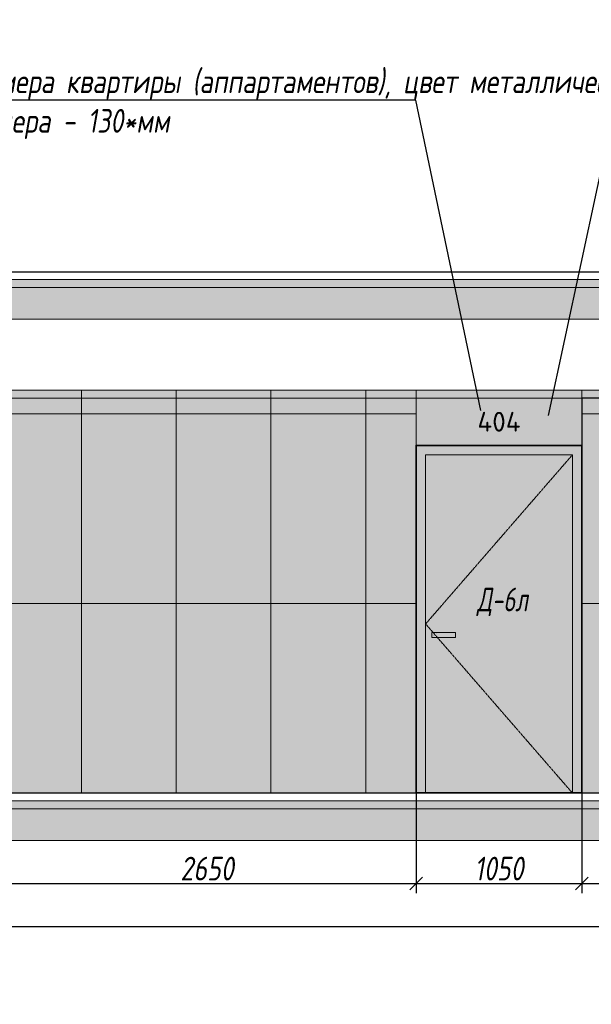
# Model space of a CAD drawing. Header units: millimetres. Extents: x -547442 to 178656, y -69521 to 11064.
# Tile 22 of 256: x -416388 to -412765, y -35597 to -29364. Entities that reach past the tile are written whole.
import ezdxf
from ezdxf import colors
from ezdxf.entities.mleader import LeaderData, LeaderLine
from ezdxf.math import Vec2, Vec3

# ---------------------------------------------------------------- set-up
doc = ezdxf.new("R2010")
doc.units = ezdxf.units.MM
doc.linetypes.add('( Hidden )', pattern=[0.375, 0.25, -0.125])
doc.linetypes.add('DASHDOT', pattern=[25.4, 12.7, -6.35, 0, -6.35])
doc.layers.get('Defpoints').update_dxf_attribs({"color": 31})
for name, color, linetype, lineweight in [('A-DETL-GENF', 7, 'Continuous', 5), ('dim_razv', 93, 'DASHDOT', 9), ('meb', 26, 'Continuous', 15), ('Двери', 7, 'Continuous', 5), ('Отделка стен', 253, 'Continuous', 0)]:
    doc.layers.add(name, color=color, linetype=linetype, lineweight=lineweight)
doc.styles.add('fl_iso paper', font='isocpeur.ttf', dxfattribs={"width": 0.8, "oblique": 10})
doc.styles.add('GODT type AU', font='isocpeur.ttf')
doc.styles.add('In tre', font='isocpeur.ttf', dxfattribs={"width": 0.8, "oblique": 10})
doc.dimstyles.new('In tre 1_50', dxfattribs={"dimtxt": 150, "dimasz": 80, "dimexe": 60, "dimexo": 10, "dimgap": 20, "dimtad": 1, "dimdec": 0, "dimrnd": 5, "dimzin": 0, "dimdsep": 46, "dimtxsty": 'fl_iso paper', "dimblk": 'OBLIQUE', "dimcen": 0, "dimdle": 60, "dimadec": 0, "dimazin": 0, "dimtfac": 1, "dimtdec": 0, "dimtofl": 0, "dimtmove": 1, "dimatfit": 1, "dimfxl": 40, "dimtolj": 1, "dimtzin": 0, "dimarcsym": 1})

# ---------------------------------------------------------------- blocks, each defined once
blk = doc.blocks.new('*U12017')
at = {"layer": 'A-DETL-GENF'}
h = blk.add_hatch(dxfattribs=at)
h.set_pattern_fill('ANSI35', color=256, scale=10, style=0)
h.set_pattern_definition([(45, (64320.45, 6e-10), (-44.90128, 44.90128), []), (45, (64365.35, 6e-10), (-44.90128, 44.90128), [79.375, -15.875, 0, -15.875])])
h.paths.add_polyline_path([(0, -100), (64740.9, -100), (64740.9, -50), (0, -50)])
h = blk.add_hatch(dxfattribs=at)
h.set_pattern_fill('ANSI35', color=256, scale=20, style=0)
h.set_pattern_definition([(45, (64320.45, 6e-10), (-89.80256, 89.80256), []), (45, (64410.25, 6e-10), (-89.80256, 89.80256), [158.75, -31.75, 0, -31.75])])
h.paths.add_polyline_path([(0, -300), (64740.9, -300), (64740.9, -100), (0, -100)])
at = {"lineweight": 13}
blk.add_lwpolyline([(0, -50), (64740.9, -50), (64740.9, 0), (0, 0)], close=True, dxfattribs=at)
at = {"lineweight": 30}
blk.add_lwpolyline([(0, 0), (64740.9, 0)], dxfattribs=at)
at = {"layer": 'A-DETL-GENF'}
for points in [[(0, -100), (64740.9, -100), (64740.9, -50), (0, -50)], [(0, -300), (64740.9, -300), (64740.9, -100), (0, -100)]]:
    blk.add_lwpolyline(points, close=True, dxfattribs=at)
blk = doc.blocks.new('*U12019')
at = {"layer": 'A-DETL-GENF'}
h = blk.add_hatch(dxfattribs=at)
h.set_pattern_fill('ANSI35', color=256, scale=10, style=0)
h.set_pattern_definition([(45, (64320.45, 6e-10), (-44.90128, 44.90128), []), (45, (64365.35, 6e-10), (-44.90128, 44.90128), [79.375, -15.875, 0, -15.875])])
h.paths.add_polyline_path([(0, -100), (64740.9, -100), (64740.9, -50), (0, -50)])
h = blk.add_hatch(dxfattribs=at)
h.set_pattern_fill('ANSI35', color=256, scale=20, style=0)
h.set_pattern_definition([(45, (64320.45, 6e-10), (-89.80256, 89.80256), []), (45, (64410.25, 6e-10), (-89.80256, 89.80256), [158.75, -31.75, 0, -31.75])])
h.paths.add_polyline_path([(0, -300), (64740.9, -300), (64740.9, -100), (0, -100)])
at = {"lineweight": 13}
blk.add_lwpolyline([(0, -50), (64740.9, -50), (64740.9, 0), (0, 0)], close=True, dxfattribs=at)
at = {"lineweight": 30}
blk.add_lwpolyline([(0, 0), (64740.9, 0)], dxfattribs=at)
at = {"layer": 'A-DETL-GENF'}
for points in [[(0, -100), (64740.9, -100), (64740.9, -50), (0, -50)], [(0, -300), (64740.9, -300), (64740.9, -100), (0, -100)]]:
    blk.add_lwpolyline(points, close=True, dxfattribs=at)
blk = doc.blocks.new('*U12022')
at = {"layer": 'dim_razv', "true_color": 0xffffff, "transparency": 33554559}
h = blk.add_hatch(color=7, dxfattribs=at)
h.dxf.hatch_style = 1
h.paths.add_polyline_path([(0, 0), (63900, 0), (63900, 50), (0, 50)])
at = {"lineweight": 20, "transparency": 33554559}
blk.add_lwpolyline([(0, 0), (63900, 0), (63900, 50), (0, 50)], close=True, dxfattribs=at)
blk = doc.blocks.new('_Oblique')
at = {"color": 0, "linetype": 'ByBlock', "lineweight": -2}
blk.add_line((-0.5, -0.5), (0.5, 0.5), dxfattribs=at)
blk = doc.blocks.new('*D12088')
at = {"layer": 'Defpoints', "color": 0, "linetype": 'ByBlock', "transparency": 16777216}
for p in [(-416525.6, -33951.9), (-413875.6, -33951.9), (-413875.6, -34833.2)]:
    blk.add_point(p, dxfattribs=at)
at = {"layer": 'dim_razv', "color": 0, "linetype": 'ByBlock', "lineweight": -2, "transparency": 16777216}
for p, q in [((-416525.6, -33961.9), (-416525.6, -34893.2)), ((-413875.6, -33961.9), (-413875.6, -34893.2)), ((-416585.6, -34833.2), (-413815.6, -34833.2))]:
    blk.add_line(p, q, dxfattribs=at)
at = {"layer": 'dim_razv', "color": 0, "linetype": 'ByBlock', "lineweight": -2, "transparency": 16777216, "xscale": 80, "yscale": 80, "zscale": 80, "rotation": 180}
blk.add_blockref('_Oblique', (-416525.6, -34833.2), dxfattribs=at)
at = {"layer": 'dim_razv', "color": 0, "linetype": 'ByBlock', "lineweight": -2, "transparency": 16777216, "xscale": 80, "yscale": 80, "zscale": 80}
blk.add_blockref('_Oblique', (-413875.6, -34833.2), dxfattribs=at)
at = {"layer": 'dim_razv', "color": 0, "linetype": 'ByBlock', "transparency": 16777216, "insert": (-415200.6, -34738.2), "char_height": 150, "attachment_point": 5, "style": 'fl_iso paper'}
blk.add_mtext('\\A1;2650', dxfattribs=at)
blk = doc.blocks.new('*D12089')
at = {"layer": 'Defpoints', "color": 0, "linetype": 'ByBlock', "transparency": 16777216}
for p in [(-413875.6, -34075.5), (-412825.6, -34075.5), (-412825.6, -34833.2)]:
    blk.add_point(p, dxfattribs=at)
at = {"layer": 'dim_razv', "color": 0, "linetype": 'ByBlock', "lineweight": -2, "transparency": 16777216}
for p, q in [((-413875.6, -34085.5), (-413875.6, -34893.2)), ((-412825.6, -34085.5), (-412825.6, -34893.2)), ((-413935.6, -34833.2), (-412765.6, -34833.2))]:
    blk.add_line(p, q, dxfattribs=at)
at = {"layer": 'dim_razv', "color": 0, "linetype": 'ByBlock', "lineweight": -2, "transparency": 16777216, "xscale": 80, "yscale": 80, "zscale": 80, "rotation": 180}
blk.add_blockref('_Oblique', (-413875.6, -34833.2), dxfattribs=at)
at = {"layer": 'dim_razv', "color": 0, "linetype": 'ByBlock', "lineweight": -2, "transparency": 16777216, "xscale": 80, "yscale": 80, "zscale": 80}
blk.add_blockref('_Oblique', (-412825.6, -34833.2), dxfattribs=at)
at = {"layer": 'dim_razv', "color": 0, "linetype": 'ByBlock', "transparency": 16777216, "insert": (-413350.6, -34738.2), "char_height": 150, "attachment_point": 5, "style": 'fl_iso paper'}
blk.add_mtext('\\A1;1050', dxfattribs=at)
blk = doc.blocks.new('*D12090')
at = {"layer": 'Defpoints', "color": 0, "linetype": 'ByBlock', "transparency": 16777216}
for p in [(-409375.6, -34009.4), (-412825.6, -34075.5), (-409375.6, -34833.2)]:
    blk.add_point(p, dxfattribs=at)
at = {"layer": 'dim_razv', "color": 0, "linetype": 'ByBlock', "lineweight": -2, "transparency": 16777216}
for p, q in [((-409375.6, -34019.4), (-409375.6, -34893.2)), ((-412825.6, -34085.5), (-412825.6, -34893.2)), ((-412885.6, -34833.2), (-409315.6, -34833.2))]:
    blk.add_line(p, q, dxfattribs=at)
at = {"layer": 'dim_razv', "color": 0, "linetype": 'ByBlock', "lineweight": -2, "transparency": 16777216, "xscale": 80, "yscale": 80, "zscale": 80, "rotation": 180}
blk.add_blockref('_Oblique', (-412825.6, -34833.2), dxfattribs=at)
at = {"layer": 'dim_razv', "color": 0, "linetype": 'ByBlock', "lineweight": -2, "transparency": 16777216, "xscale": 80, "yscale": 80, "zscale": 80}
blk.add_blockref('_Oblique', (-409375.6, -34833.2), dxfattribs=at)
at = {"layer": 'dim_razv', "color": 0, "linetype": 'ByBlock', "transparency": 16777216, "insert": (-411100.6, -34738.2), "char_height": 150, "attachment_point": 5, "style": 'fl_iso paper'}
blk.add_mtext('\\A1;3450', dxfattribs=at)
blk = doc.blocks.new('*D12098')
at = {"layer": 'Defpoints', "color": 0, "linetype": 'ByBlock', "transparency": 16777216}
for p in [(-419595.6, -34445.3), (-399205.6, -34445.3), (-399205.6, -35105.6)]:
    blk.add_point(p, dxfattribs=at)
at = {"layer": 'dim_razv', "color": 0, "linetype": 'ByBlock', "lineweight": -2, "transparency": 16777216}
for p, q in [((-419595.6, -34455.3), (-419595.6, -35165.6)), ((-399205.6, -34455.3), (-399205.6, -35165.6)), ((-419655.6, -35105.6), (-399145.6, -35105.6))]:
    blk.add_line(p, q, dxfattribs=at)
at = {"layer": 'dim_razv', "color": 0, "linetype": 'ByBlock', "lineweight": -2, "transparency": 16777216, "xscale": 80, "yscale": 80, "zscale": 80, "rotation": 180}
blk.add_blockref('_Oblique', (-419595.6, -35105.6), dxfattribs=at)
at = {"layer": 'dim_razv', "color": 0, "linetype": 'ByBlock', "lineweight": -2, "transparency": 16777216, "xscale": 80, "yscale": 80, "zscale": 80}
blk.add_blockref('_Oblique', (-399205.6, -35105.6), dxfattribs=at)
at = {"layer": 'dim_razv', "color": 0, "linetype": 'ByBlock', "transparency": 16777216, "insert": (-409400.6, -35010.6), "char_height": 150, "attachment_point": 5, "style": 'fl_iso paper'}
blk.add_mtext('\\A1;20390', dxfattribs=at)

msp = doc.modelspace()

# ---------------------------------------------------------------- hatches: boundary and pattern name
at = {"layer": 'dim_razv', "true_color": 0xeceae4, "transparency": 33554687}
h = msp.add_hatch(dxfattribs=at)
h.set_pattern_fill('AR-SAND', color=254, scale=3, angle=315)
h.set_pattern_definition([(352.5, (120932.77, 10341.21), (100.426047, 107.214405), [0, -115.824, 0, -129.54, 0, -123.825]), (322.5, (120932.77, 10341.21), (247.419855, 56.70328), [0, -62.484, 0, -104.394, 0, -40.005]), (282.5, (120866.5, 10407.49), (168.099694, -167.489948), [0, -38.1, 0, -137.16, 0, -179.07]), (272.5, (120866.5, 10407.49), (209.265234, -114.68433), [0, -19.05, 0, -89.916, 0, -102.87])])
h.paths.add_polyline_path([(-454175.6, -34259.4), (-390275.6, -34259.4), (-390275.6, -31709.4), (-454175.6, -31709.4)])
h.paths.add_polyline_path([(-452245.6, -32059.4), (-450795.6, -32059.4), (-450795.6, -34259.4), (-452245.6, -34259.4)])
h.paths.add_polyline_path([(-448845.6, -32059.4), (-449545.6, -32059.4), (-449545.6, -34109.4), (-448845.6, -34109.4)], flags=16)
h.paths.add_polyline_path([(-448745.6, -32059.4), (-447745.6, -32059.4), (-447745.6, -34109.4), (-448745.6, -34109.4)], flags=16)
h.paths.add_polyline_path([(-447545.6, -32059.4), (-446395.6, -32059.4), (-446395.6, -34109.4), (-447545.6, -34109.4)], flags=16)
h.paths.add_polyline_path([(-445785.7, -31759.4), (-444085.7, -31759.4), (-444085.7, -34259.4), (-445785.7, -34259.4)], flags=16)
h.paths.add_polyline_path([(-443475.6, -34259.4), (-443475.6, -32079.4), (-441515.6, -32079.4), (-441515.6, -34259.4)], flags=17)
h.paths.add_polyline_path([(-440795.6, -32059.4), (-441195.6, -32059.4), (-441195.6, -34109.4), (-440795.6, -34109.4)], flags=16)
h.paths.add_polyline_path([(-440595.6, -32059.4), (-438995.6, -32059.4), (-438995.6, -34109.4), (-440595.6, -34109.4)], flags=16)
h.paths.add_polyline_path([(-438694, -32059.4), (-437244, -32059.4), (-437244, -34259.4), (-438694, -34259.4)])
h.paths.add_polyline_path([(-434995.6, -32059.4), (-432995.6, -32059.4), (-432995.6, -34109.4), (-434995.6, -34109.4)], flags=16)
h.paths.add_polyline_path([(-418020.6, -32855.6), (-417270.6, -32855.6), (-417270.6, -34205.6), (-418020.6, -34205.6)], flags=16)
h.paths.add_polyline_path([(-403250.6, -32855.6), (-402500.6, -32855.6), (-402500.6, -34205.6), (-403250.6, -34205.6)], flags=16)
h.paths.add_polyline_path([(-409425.6, -34009.4), (-409425.6, -33909.4), (-409325.6, -33909.4), (-409325.6, -34009.4)], flags=16)
edge = h.paths.add_edge_path(flags=0)
edge.add_arc((-409375.6, -33959.4), 28.4, 0, 360)
edge = h.paths.add_edge_path(flags=0)
edge.add_arc((-409389.1, -33959.4), 3.95, 0, 360)
edge = h.paths.add_edge_path(flags=0)
edge.add_arc((-409362.1, -33959.4), 3.95, 0, 360)
at = {"layer": 'dim_razv', "true_color": 0xcccccc}
h = msp.add_hatch(dxfattribs=at)
h.set_pattern_fill('AR-SAND', color=254, scale=3, angle=315)
h.set_pattern_definition([(352.5, (-534502.71, -45398.08), (100.42605, 107.2144), [0, -115.824, 0, -129.54, 0, -123.825]), (322.5, (-534502.71, -45398.08), (247.41986, 56.70328), [0, -62.484, 0, -104.394, 0, -40.005]), (282.5, (-534568.99, -45331.81), (168.0997, -167.48995), [0, -38.1, 0, -137.16, 0, -179.07]), (272.5, (-534568.99, -45331.8), (209.26523, -114.68433), [0, -19.05, 0, -89.916, 0, -102.87])])
h.paths.add_polyline_path([(-413625.6, -33244.4), (-413775.6, -33244.4), (-413775.6, -33274.4), (-413625.6, -33274.4)])
at = {"layer": 'meb', "lineweight": 9, "true_color": 0x000000, "transparency": 33554687}
h = msp.add_hatch(dxfattribs=at)
h.set_pattern_fill('WOOD6', color=18, scale=500, angle=70, pattern_type=2)
h.set_pattern_definition([(65.6014, (-567403.754, -29088.706), (171.008879, 469.846507), [32.596, -6486.6055]), (74.3987, (-567366.166, -29102.387), (1582.275289, 5809.165425), [32.596, -6486.6065]), (66.9874, (-567578.03, -29041.238), (171.0084906, 469.846981), [47.5655, -9465.5815]), (73.0127, (-567606.22, -29030.977), (2608.34782, 8628.2388574), [47.5655, -9465.5825]), (65.4262, (-567458.65, -29100.65), (2692.964117, 5936.9969055), [62.6995, -12477.2345]), (74.5739, (-567331.791, -29146.823), (1582.2764426, 5809.1649888), [62.6995, -12477.2365]), (68.1525, (-567546.003, -29084.82), (171.0092826, 469.8465317), [77.5405, -15430.521]), (71.8476, (-567658.761, -29043.777), (4660.4585783, 14266.3986336), [77.5405, -15430.522]), (63.4182, (-567506.49, -29085.899), (2008.926161, 4057.6106541), [65.4315, -13020.817]), (74.5739, (-567280.108, -29165.635), (1582.2764426, 5809.1649888), [62.6995, -12477.2365]), (71.8476, (-567698.698, -29029.24), (4660.4585783, 14266.3986336), [77.5405, -15430.522]), (70, (-567393.4, -29462.3), (-469.8463, 171.01), [70, -430]), (70, (-567445.1, -29443.47), (-469.8463, 171.01), [70, -430]), (70, (-567562.54, -29400.7), (-469.8463, 171.01), [70, -430]), (69.209, (-567636.3095, -29373.8643), (12954.03862925, 34127.60422081), [72.507, -72434.4025]), (69.5225, (-567673.74, -29360.2408), (171.01042241, 469.84603378), [100.0035, -59902.08]), (82.609, (-567714.655, -29345.349), (4409.75308902, 34044.93653618), [48.674, -38890.441]), (61.4686, (-567698.799, -29351.12), (1666.9538994, 3117.900554), [50.5595, -10061.3315]), (70.4775, (-567737.952, -29336.8695), (19880.30710864, 56082.73736222), [100.0035, -59902.08]), (70.7899, (-567775.3836, -29323.2455), (11839.88184324, 34001.03541368), [72.507, -36430.962]), (70.7899, (-567815.3205, -29308.7096), (11839.88184324, 34001.03541368), [72.507, -36430.962]), (76.0724, (-567538.601, -29334.935), (3378.7563056, 13668.722228), [118.163, -23514.439]), (63.9277, (-567421.14, -29377.687), (4188.85944166, 8585.06869065), [118.163, -23514.4345]), (76.0724, (-567610.572, -29306.079), (3378.7563056, 13668.722228), [118.163, -23514.439]), (63.9277, (-567751.526, -29254.786), (4188.85944166, 8585.06869065), [118.163, -23514.4345]), (85.9453, (-567459.35, -29299.93), (43.186263, 1580.547963), [36.4005, -3603.6525]), (80.954, (-567494.389, -29337.724), (385.2068691, 2520.240605), [78.9385, -15708.7115]), (59.0461, (-567456.801, -29351.405), (6795.4575344, 11360.9666392), [78.9385, -15708.706]), (80.954, (-567638.755, -29266.557), (385.2068691, 2520.240605), [78.9385, -15708.7115]), (59.0461, (-567704.533, -29242.615), (6795.4575344, 11360.9666392), [78.9385, -15708.706]), (74.7636, (-567584.308, -29328.94), (1411.268487, 5339.318), [120.416, -5900.381]), (63.9277, (-567369.457, -29396.498), (4188.85944166, 8585.06869065), [118.163, -23514.4345]), (63.9277, (-567791.463, -29240.25), (4188.85944166, 8585.06869065), [118.163, -23514.4345]), (46.8016, (-567687.45, -29254.154), (1794.733447, 2007.214747), [38.079, -3769.802]), (63.9911, (-567708.394, -29297.08), (2179.9383233, 4527.455938), [47.7625, -9504.722]), (73.3664, (-567518.045, -29416.91), (2266.322845, 7688.5481597), [82.6425, -8432.05]), (66.6337, (-567489.578, -29427.27), (171.00869, 469.8466143), [82.6425, -8432.049]), (71.5911, (-567603.263, -29385.892), (5515.5177835, 16615.6266733), [60.023, -17946.92]), (70, (-567510.16, -29220.25), (-469.8463, 171.01), [62.5, -437.5]), (70, (-567369.2, -29271.55), (-469.8463, 171.01), [62.5, -437.5]), (51.5652, (-567426.85, -29181.4), (171.00867, 469.84671), [31.623, -1549.5145]), (63.2903, (-567446.083, -29219.624), (2008.926495, 4057.6104033), [42.793, -8515.826]), (76.3401, (-567456.776, -29263.62), (898.24016, 3929.77849), [45.277, -4482.415]), (80.6196, (-567412.34, -29229.245), (385.2061187, 2520.240567), [40.697, -8098.712]), (92.6198, (-567405.706, -29189.092), (-212.463999, 3801.952825), [32.5, -6467.497]), (70, (-567482, -29259.77), (-469.8463, 171.01), [95, -405]), (70, (-567416.2, -29283.7), (-469.8463, 171.01), [95, -405]), (73.3664, (-567626.343, -29188.6), (2266.322845, 7688.5481597), [85.147, -8429.5455]), (66.6337, (-567663.93, -29174.92), (171.00869, 469.8466143), [85.147, -8429.545]), (70, (-567317.5, -29290.36), (-469.8463, 171.01), [62.5, -437.5]), (51.5652, (-567459.35, -29299.93), (171.00867, 469.84671), [55.34, -1525.7975]), (65.2365, (-567424.95, -29256.58), (171.009178, 469.846743), [30.104, -5990.692]), (77.4314, (-567674.65, -29306.7), (1625.459454, 7389.714305), [57.987, -11539.4265]), (88.4349, (-567662.03, -29250.1), (-127.82536, 1110.70212), [23.717, -1557.4215]), (63.66, (-567488.784, -29161.515), (171.008346, 469.847107), [67.9155, -4459.7755]), (76.3401, (-567347.83, -29212.82), (898.24016, 3929.77849), [67.9155, -4459.7765]), (71.273, (-567582.131, -29191.39), (7054.6075495, 20844.2438088), [112.528, -22393.0265]), (68.7271, (-567699.6, -29148.64), (171.0088508, 469.8466633), [112.528, -22393.0255]), (61.0275, (-567449.486, -29170.497), (3162.809465, 5765.986942), [48.0885, -9569.6]), (70, (-567552.66, -29212.76), (-469.8463, 171.01), [135, -365]), (76.3401, (-567296.147, -29231.63), (898.24016, 3929.77849), [67.9155, -4459.7765]), (68.7271, (-567739.537, -29134.104), (171.0088508, 469.8466633), [112.528, -22393.0255]), (60.5378, (-567426.19, -29128.43), (171.009083, 469.84671), [45.6205, -2995.7595]), (70, (-567601.97, -29107), (-469.8463, 171.01), [70, -430]), (70, (-567630.16, -29096.76), (-469.8463, 171.01), [70, -430]), (79.211, (-567383.708, -29194.439), (556.2152697, 2990.0877084), [93.7085, -18647.955]), (76.4916, (-567657.826, -28895.1247), (14455.54399161, 60185.545455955), [57.862, -83980.958]), (76.4916, (-567617.889, -28909.6605), (14455.54399161, 60185.545455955), [57.862, -83980.958]), (80.0418, (-567580.9912, -28947.044), (8425.60322164, 48013.86418706), [81.2445, -57297.7555]), (62.093, (-567559.434, -28997.457), (6838.6377563, 12941.5171704), [121.152, -18051.623]), (63.5515, (-567491.0727, -28955.8275), (13892.44688303, 27933.073674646), [57.866, -89005.62]), (67.1373, (-567461.18, -28990.651), (171.0122466, 469.845349), [50.0625, -9962.4325]), (71.7899, (-567416.545, -29006.897), (4831.4685046, 14736.2447852), [80.039, -15927.7715]), (70, (-567360.6, -28984.7), (-469.8463, 171.01), [40, -460]), (70, (-567332.4, -28994.96), (-469.8463, 171.01), [40, -460]), (68.2101, (-567303.782, -29047.94), (171.0098556, 469.8463527), [80.039, -15927.7715]), (68.2101, (-567252.099, -29066.751), (171.0098556, 469.8463527), [80.039, -15927.7715]), (66.4238, (-567432.575, -29043.63), (171.009185, 469.8468474), [40.078, -7975.5305]), (73.5763, (-567315.113, -29086.383), (2095.3090965, 7218.702968), [40.078, -7975.5315]), (66.4238, (-567517.147, -29012.848), (171.009185, 469.8468474), [40.078, -7975.5305]), (73.5763, (-567634.608, -28970.1), (2095.3090965, 7218.702968), [40.078, -7975.5315]), (66.4238, (-567390.29, -29059.02), (171.009185, 469.8468474), [40.078, -7975.5305]), (73.5763, (-567357.4, -29070.992), (2095.3090965, 7218.702968), [40.078, -7975.5315]), (66.4238, (-567477.21, -29027.384), (171.009185, 469.8468474), [40.078, -7975.5305]), (73.5763, (-567263.43, -29105.194), (2095.3090965, 7218.702968), [40.078, -7975.5315]), (73.5763, (-567674.545, -28955.563), (2095.3090965, 7218.702968), [40.078, -7975.5315]), (73.5763, (-567592.323, -28985.487), (2095.3090965, 7218.702968), [40.078, -7975.5315]), (63.66, (-567501.12, -28976.116), (171.008346, 469.847107), [22.6385, -4505.0525]), (76.3401, (-567623.28, -28931.653), (898.24016, 3929.77849), [22.6385, -4505.0535]), (76.3401, (-567663.217, -28917.12), (898.24016, 3929.77849), [22.6385, -4505.0535]), (70.2731, (-567374.26, -29022.3), (-469.8466, 171.0099), [40.0005, -460.005]), (70, (-567346.07, -29032.55), (-469.8463, 171.01), [40, -460]), (51.5652, (-567542.53, -28899.85), (171.00867, 469.84671), [23.717, -1557.4205]), (92.6198, (-567542.53, -28899.852), (-212.463999, 3801.952825), [24.375, -6475.622]), (71.5911, (-567441.73, -28944.522), (5515.5177835, 16615.6266733), [30.012, -17976.931])])
h.paths.add_polyline_path([(-413875.6, -32059.4), (-412825.6, -32059.4), (-412825.6, -31709.4), (-413875.6, -31709.4)])
h.paths.add_polyline_path([(-412825.6, -32059.4), (-413875.6, -32059.4), (-413875.6, -34259.4), (-412825.6, -34259.4)])

# ---------------------------------------------------------------- linework, layer by layer
at = {"lineweight": 13}
for points in [[(-413875.6, -32059.4), (-412825.6, -32059.4), (-412825.6, -31709.4), (-413875.6, -31709.4)], [(-412885.6, -32119.4), (-413815.6, -32119.4), (-413815.6, -34259.4), (-412885.6, -34259.4)], [(-413625.6, -33244.4), (-413775.6, -33244.4), (-413775.6, -33274.4), (-413625.6, -33274.4)]]:
    msp.add_lwpolyline(points, close=True, dxfattribs=at)
msp.add_lwpolyline([(-412825.6, -34259.4), (-408125.6, -34259.4), (-408125.6, -31759.4), (-412825.6, -31759.4)], close=True)
at = {"lineweight": 35}
msp.add_lwpolyline([(-412825.6, -32059.4), (-413875.6, -32059.4), (-413875.6, -34259.4), (-412825.6, -34259.4)], close=True, dxfattribs=at)
at = {"linetype": '( Hidden )', "lineweight": 13, "ltscale": 10}
msp.add_lwpolyline([(-412885.6, -32119.4), (-413815.6, -33189.4), (-412885.6, -34259.4)], dxfattribs=at)
at = {"layer": 'Отделка стен', "transparency": 33554687}
for points in [[(-416595.6, -31709.4), (-416595.6, -31859.4), (-415995.6, -31859.4), (-415995.6, -31709.4)], [(-415995.6, -31709.4), (-415995.6, -31859.4), (-415395.6, -31859.4), (-415395.6, -31709.4)], [(-415395.6, -31709.4), (-415395.6, -31859.4), (-414795.6, -31859.4), (-414795.6, -31709.4)], [(-414795.6, -31709.4), (-414795.6, -31859.4), (-414195.6, -31859.4), (-414195.6, -31709.4)], [(-414195.6, -31709.4), (-414195.6, -31859.4), (-413875.6, -31859.4), (-413875.6, -31709.4)], [(-412825.6, -31709.4), (-412825.6, -31859.4), (-412225.6, -31859.4), (-412225.6, -31709.4)], [(-416595.6, -31859.4), (-416595.6, -33059.4), (-415995.6, -33059.4), (-415995.6, -31859.4)], [(-415995.6, -31859.4), (-415995.6, -33059.4), (-415395.6, -33059.4), (-415395.6, -31859.4)], [(-415395.6, -31859.4), (-415395.6, -33059.4), (-414795.6, -33059.4), (-414795.6, -31859.4)], [(-414795.6, -31859.4), (-414795.6, -33059.4), (-414195.6, -33059.4), (-414195.6, -31859.4)], [(-414195.6, -31859.4), (-414195.6, -33059.4), (-413875.6, -33059.4), (-413875.6, -31859.4)], [(-412825.6, -31859.4), (-412825.6, -33059.4), (-412225.6, -33059.4), (-412225.6, -31859.4)], [(-416595.6, -33059.4), (-416595.6, -34259.4), (-415995.6, -34259.4), (-415995.6, -33059.4)], [(-415995.6, -33059.4), (-415995.6, -34259.4), (-415395.6, -34259.4), (-415395.6, -33059.4)], [(-415395.6, -33059.4), (-415395.6, -34259.4), (-414795.6, -34259.4), (-414795.6, -33059.4)], [(-414795.6, -33059.4), (-414795.6, -34259.4), (-414195.6, -34259.4), (-414195.6, -33059.4)], [(-414195.6, -33059.4), (-414195.6, -34259.4), (-413875.6, -34259.4), (-413875.6, -33059.4)], [(-412825.6, -33059.4), (-412825.6, -34259.4), (-412225.6, -34259.4), (-412225.6, -33059.4)]]:
    msp.add_lwpolyline(points, close=True, dxfattribs=at)

# ---------------------------------------------------------------- block references
for name, p in [('*U12019', (-454596.1, -30959.4)), ('*U12022', (-454175.6, -31759.4)), ('*U12017', (-454596.1, -34259.4))]:
    msp.add_blockref(name, p)

# ---------------------------------------------------------------- texts
at = {"layer": 'dim_razv', "color": 254, "true_color": 0xcccccc, "insert": (-413350.6, -31909.4), "char_height": 125, "attachment_point": 5, "style": 'GODT type AU'}
msp.add_mtext_dynamic_manual_height_columns('404', width=166.384, gutter_width=12.5, heights=[0], dxfattribs=at)
at = {"layer": 'Двери', "lineweight": 0, "insert": (-413328.7, -33050.1), "char_height": 150, "attachment_point": 5, "style": 'fl_iso paper'}
msp.add_mtext_dynamic_manual_height_columns('{\\W0.7;Д-6л}', width=190.261, gutter_width=1350, heights=[0], dxfattribs=at)

# ---------------------------------------------------------------- dimensions: what is measured, and where the dimension line sits
at = {"layer": 'dim_razv', "color": 18, "linetype": 'ByBlock', "true_color": 0x000000}
for base, p1, p2, picture, middle in [((-413875.6, -34833.2), (-416525.6, -33951.9), (-413875.6, -33951.9), '*D12088', (-415200.6, -34738.2)), ((-409375.6, -34833.2), (-412825.6, -34075.5), (-409375.6, -34009.4), '*D12090', (-411100.6, -34738.2)), ((-412825.6, -34833.2), (-413875.6, -34075.5), (-412825.6, -34075.5), '*D12089', (-413350.6, -34738.2)), ((-399205.6, -35105.6), (-419595.6, -34445.3), (-399205.6, -34445.3), '*D12098', (-409400.6, -35010.6))]:
    dim = msp.add_linear_dim(base=base, p1=p1, p2=p2, dimstyle='In tre 1_50', dxfattribs=at)
    dim.commit()
    dim.dimension.update_dxf_attribs({"geometry": picture, "text_midpoint": middle})

# ---------------------------------------------------------------- leaders
at = {"layer": 'dim_razv', "color": 0, "linetype": 'ByBlock'}
ml = msp.add_multileader_mtext('Standard', dxfattribs=at)
ml.set_content('Цифры номера квартиры (аппартаментов), цвет металлический светлый, \\Pвысота номера - 130*мм', style='In tre')
ml.set_leader_properties()
ml.build(insert=Vec2(0, 0))
ml.multileader.update_dxf_attribs({"text_left_attachment_type": 6, "text_right_attachment_type": 6, "dogleg_length": 1, "arrow_head_size": 0, "scale": 50})
ctx = ml.context
ctx.base_point, ctx.scale, ctx.char_height, ctx.arrow_head_size, ctx.landing_gap_size, ctx.plane_origin = Vec3(-435125.6, -29578.8), 50, 150, 0, 4.5, Vec3(-425325.6, -31685.8)
ctx.left_attachment, ctx.right_attachment = 6, 6
notes = []
notes.append((ctx, [(0, (1, 1, 0), (-431704.3, -29578.8), (-1, 0), 50, [(1, [(-431408.9, -31854.2)], 0, [])])]))
ctx.mtext.insert, ctx.mtext.width, ctx.mtext.defined_height, ctx.mtext.flow_direction = Vec3(-435121.1, -29383.8), 3469.079, 696.6, 5
ml = msp.add_multileader_mtext('Standard', dxfattribs=at)
ml.set_content('Отделка дверного полотна и стены над дверным проемом в один цвет,\\Pотделка над дверью - дверным добором', style='In tre')
ml.set_leader_properties()
ml.build(insert=Vec2(0, 0))
ml.multileader.update_dxf_attribs({"text_left_attachment_type": 6, "text_right_attachment_type": 6, "dogleg_length": 1, "arrow_head_size": 0, "scale": 50})
ctx = ml.context
ctx.base_point, ctx.scale, ctx.char_height, ctx.arrow_head_size, ctx.landing_gap_size, ctx.plane_origin = Vec3(-430385.2, -29578.8), 50, 150, 0, 4.5, Vec3(-424818.3, -31919.9)
ctx.left_attachment, ctx.right_attachment = 6, 6
notes.append((ctx, [(1, (1, 1, 0), (-430435.2, -29578.8), (1, 0), 50, [(1, [(-430930.7, -31885.7)], 0, [])])]))
ctx.mtext.insert, ctx.mtext.width, ctx.mtext.defined_height, ctx.mtext.flow_direction = Vec3(-430380.7, -29383.8), 3361.191, 696.6, 5
ml = msp.add_multileader_mtext('Standard', dxfattribs=at)
ml.set_content('Отделка дверного полотна и стены над дверным проемом в один цвет,\\Pотделка над дверью - дверным добором', style='In tre')
ml.set_leader_properties()
ml.build(insert=Vec2(0, 0))
ml.multileader.update_dxf_attribs({"text_left_attachment_type": 6, "text_right_attachment_type": 6, "dogleg_length": 1, "arrow_head_size": 0, "scale": 50})
ctx = ml.context
ctx.base_point, ctx.scale, ctx.char_height, ctx.arrow_head_size, ctx.landing_gap_size, ctx.plane_origin = Vec3(-412491.6, -29561.8), 50, 150, 0, 4.5, Vec3(-406924.8, -31903)
ctx.left_attachment, ctx.right_attachment = 6, 6
notes.append((ctx, [(1, (1, 1, 0), (-412541.6, -29561.8), (1, 0), 50, [(1, [(-413037.2, -31868.8)], 0, [])])]))
ctx.mtext.insert, ctx.mtext.width, ctx.mtext.defined_height, ctx.mtext.flow_direction = Vec3(-412487.1, -29366.8), 3092.716, 696.6, 5
ml = msp.add_multileader_mtext('Standard', dxfattribs=at)
ml.set_content('Потолок подвесной, реечный\\Pрейка 50х50 белого цвета, шаг рейки 120-125мм', style='In tre')
ml.set_leader_properties()
ml.build(insert=Vec2(0, 0))
ml.multileader.update_dxf_attribs({"text_left_attachment_type": 6, "text_right_attachment_type": 6, "dogleg_length": 1, "arrow_head_size": 0, "scale": 50})
ctx = ml.context
ctx.base_point, ctx.scale, ctx.char_height, ctx.arrow_head_size, ctx.landing_gap_size, ctx.plane_origin = Vec3(-360207, -29724.6), 50, 150, 0, 4.5, Vec3(-367470.9, -31519.2)
ctx.left_attachment, ctx.right_attachment, ctx.text_align_type = 6, 6, 2
notes.append((ctx, [(0, (1, 1, 0), (-360257, -29724.6), (1, 0), 50, [(0, [(-361528.5, -31959.4), (-360176.5, -31709.4)], 0, [])])]))
ctx.mtext.insert, ctx.mtext.width, ctx.mtext.defined_height, ctx.mtext.alignment, ctx.mtext.flow_direction = Vec3(-358009.6, -29529.6), 2509.515, 696.6, 3, 5
ml = msp.add_multileader_mtext('Standard', dxfattribs=at)
ml.set_content('Цифры номера квартиры (аппартаментов), цвет металлический светлый, \\Pвысота номера - 130*мм', style='In tre')
ml.set_leader_properties()
ml.build(insert=Vec2(0, 0))
ml.multileader.update_dxf_attribs({"text_left_attachment_type": 6, "text_right_attachment_type": 6, "dogleg_length": 1, "arrow_head_size": 0, "scale": 50})
ctx = ml.context
ctx.base_point, ctx.scale, ctx.char_height, ctx.arrow_head_size, ctx.landing_gap_size, ctx.plane_origin = Vec3(-417299.2, -29874.3), 50, 150, 0, 4.5, Vec3(-407382, -31668.9)
ctx.left_attachment, ctx.right_attachment = 6, 6
notes.append((ctx, [(0, (1, 1, 0), (-413877.8, -29874.3), (-1, 0), 50, [(1, [(-413465.4, -31837.3)], 0, [])])]))
ctx.mtext.insert, ctx.mtext.width, ctx.mtext.defined_height, ctx.mtext.flow_direction = Vec3(-417294.7, -29679.3), 3469.079, 696.6, 5
ml = msp.add_multileader_mtext('Standard', dxfattribs=at)
ml.set_content('Окраска запотолочного пространства в белый цвет RAL9016', style='In tre')
ml.set_leader_properties()
ml.build(insert=Vec2(0, 0))
ml.multileader.update_dxf_attribs({"text_left_attachment_type": 6, "text_right_attachment_type": 6, "dogleg_length": 1, "arrow_head_size": 0, "scale": 50})
ctx = ml.context
ctx.base_point, ctx.scale, ctx.char_height, ctx.arrow_head_size, ctx.landing_gap_size, ctx.plane_origin = Vec3(-367167.1, -29883.1), 50, 150, 0, 4.5, Vec3(-369056.2, -33573.7)
ctx.left_attachment, ctx.right_attachment, ctx.text_align_type = 6, 6, 2
notes.append((ctx, [(0, (1, 1, 0), (-364171.6, -29883.1), (-1, 0), 50, [(0, [(-363881.3, -31573.1)], 0, [])])]))
ctx.mtext.insert, ctx.mtext.width, ctx.mtext.alignment, ctx.mtext.flow_direction = Vec3(-364226.1, -29703.1), 3148.852, 3, 5
ml = msp.add_multileader_mtext('Standard', dxfattribs=at)
ml.set_content('Потолок подвесной, реечный\\Pрейка 50х50 белого цвета, шаг рейки 120-125мм', style='In tre')
ml.set_leader_properties()
ml.build(insert=Vec2(0, 0))
ml.multileader.update_dxf_attribs({"text_left_attachment_type": 6, "text_right_attachment_type": 6, "dogleg_length": 1, "arrow_head_size": 0, "scale": 50})
ctx = ml.context
ctx.base_point, ctx.scale, ctx.char_height, ctx.arrow_head_size, ctx.landing_gap_size, ctx.plane_origin = Vec3(-453529.1, -29898.2), 50, 150, 0, 4.5, Vec3(-444982, -31692.7)
ctx.left_attachment, ctx.right_attachment = 6, 6
notes.append((ctx, [(0, (1, 1, 0), (-451277.2, -29898.2), (-1, 0), 50, [(1, [(-451094.4, -31716.3)], 0, [])])]))
ctx.mtext.insert, ctx.mtext.width, ctx.mtext.defined_height, ctx.mtext.flow_direction = Vec3(-453524.6, -29703.2), 2509.515, 696.6, 5
ml = msp.add_multileader_mtext('Standard', dxfattribs=at)
ml.set_content('Окраска запотолочного пространства в белый цвет RAL9016', style='In tre')
ml.set_leader_properties()
ml.build(insert=Vec2(0, 0))
ml.multileader.update_dxf_attribs({"text_left_attachment_type": 6, "text_right_attachment_type": 6, "dogleg_length": 1, "arrow_head_size": 0, "scale": 50})
ctx = ml.context
ctx.base_point, ctx.scale, ctx.char_height, ctx.arrow_head_size, ctx.landing_gap_size, ctx.plane_origin = Vec3(-443682, -29979.7), 50, 150, 0, 4.5, Vec3(-438847.5, -33670.3)
ctx.left_attachment, ctx.right_attachment = 6, 6
notes.append((ctx, [(0, (1, 1, 0), (-443732, -29979.7), (1, 0), 50, [(0, [(-444022.4, -31447.2)], 0, [])])]))
ctx.mtext.insert, ctx.mtext.width, ctx.mtext.flow_direction = Vec3(-443677.5, -29799.7), 3148.852, 5
ml = msp.add_multileader_mtext('Standard', dxfattribs=at)
ml.set_content('Решетка вентиляционная декоративная 850х400 в цвет стен', style='In tre')
ml.set_leader_properties()
ml.build(insert=Vec2(0, 0))
ml.multileader.update_dxf_attribs({"text_left_attachment_type": 6, "text_right_attachment_type": 6, "dogleg_length": 1, "arrow_head_size": 0, "scale": 50})
ctx = ml.context
ctx.base_point, ctx.scale, ctx.char_height, ctx.arrow_head_size, ctx.landing_gap_size, ctx.plane_origin = Vec3(-449197.6, -30229.1), 50, 150, 0, 4.5, Vec3(-439345.6, -32316.9)
ctx.left_attachment, ctx.right_attachment = 6, 6
notes.append((ctx, [(0, (1, 1, 0), (-446290.3, -30229.1), (-1, 0), 50, [(1, [(-445570.7, -31559.4)], 0, [])])]))
ctx.mtext.insert, ctx.mtext.width, ctx.mtext.defined_height, ctx.mtext.flow_direction = Vec3(-449193.1, -30034.1), 2996.732, 696.6, 5
ml = msp.add_multileader_mtext('Standard', dxfattribs=at)
ml.set_content('Плитка керамогранитная, настенная, размер плитки 600х1200мм, расположить вертикально', style='In tre')
ml.set_leader_properties()
ml.build(insert=Vec2(0, 0))
ml.multileader.update_dxf_attribs({"text_left_attachment_type": 6, "text_right_attachment_type": 6, "dogleg_length": 1, "arrow_head_size": 0, "scale": 50})
ctx = ml.context
ctx.base_point, ctx.scale, ctx.char_height, ctx.arrow_head_size, ctx.landing_gap_size, ctx.plane_origin = Vec3(-440583.1, -30305), 50, 150, 0, 4.5, Vec3(-438669, -30425.4)
ctx.left_attachment, ctx.right_attachment = 6, 6
notes.append((ctx, [(1, (1, 1, 0), (-440633.1, -30305), (1, 0), 50, [(1, [(-441200.3, -31998.8)], 0, [])])]))
ctx.mtext.insert, ctx.mtext.width, ctx.mtext.defined_height, ctx.mtext.flow_direction = Vec3(-440578.6, -30110), 3060.297, 696.6, 5
ml = msp.add_multileader_mtext('Standard', dxfattribs=at)
ml.set_content('Шкаф пожарный встроенный', style='In tre')
ml.set_leader_properties()
ml.build(insert=Vec2(0, 0))
ml.multileader.update_dxf_attribs({"text_left_attachment_type": 6, "text_right_attachment_type": 6, "dogleg_length": 1, "arrow_head_size": 0, "scale": 50})
ctx = ml.context
ctx.base_point, ctx.scale, ctx.char_height, ctx.arrow_head_size, ctx.landing_gap_size, ctx.plane_origin = Vec3(-420457.1, -35595.5), 50, 150, 0, 4.5, Vec3(-410150.9, -37262.4)
ctx.left_attachment, ctx.right_attachment = 6, 6
notes.append((ctx, [(0, (1, 1, 0), (-418259.7, -35595.5), (-1, 0), 50, [(1, [(-417659.9, -33926.6)], 0, [])])]))
ctx.mtext.insert, ctx.mtext.width, ctx.mtext.defined_height, ctx.mtext.flow_direction = Vec3(-420452.6, -35400.5), 2509.515, 696.6, 5
ml = msp.add_multileader_mtext('Standard', dxfattribs=at)
ml.set_content('Решетка вентиляционная декоративная 700х550 в цвет стен', style='In tre')
ml.set_leader_properties()
ml.build(insert=Vec2(0, 0))
ml.multileader.update_dxf_attribs({"text_left_attachment_type": 6, "text_right_attachment_type": 6, "dogleg_length": 1, "arrow_head_size": 0, "scale": 50})
ctx = ml.context
ctx.base_point, ctx.scale, ctx.char_height, ctx.arrow_head_size, ctx.landing_gap_size, ctx.plane_origin = Vec3(-453984.1, -35441.8), 50, 150, 0, 4.5, Vec3(-444776.7, -37236.3)
ctx.left_attachment, ctx.right_attachment = 6, 6
notes.append((ctx, [(0, (1, 1, 0), (-451088.8, -35441.8), (-1, 0), 50, [(1, [(-450238.4, -34159.4)], 0, [])])]))
ctx.mtext.insert, ctx.mtext.width, ctx.mtext.defined_height, ctx.mtext.flow_direction = Vec3(-453979.6, -35246.8), 2996.732, 696.6, 5
ml = msp.add_multileader_mtext('Standard', dxfattribs=at)
ml.set_content('Зеркало на стене, выполнить в один уровень с отделкой стен', style='In tre')
ml.set_leader_properties()
ml.build(insert=Vec2(0, 0))
ml.multileader.update_dxf_attribs({"text_left_attachment_type": 6, "text_right_attachment_type": 6, "dogleg_length": 1, "arrow_head_size": 0, "scale": 50})
ctx = ml.context
ctx.base_point, ctx.scale, ctx.char_height, ctx.arrow_head_size, ctx.landing_gap_size, ctx.plane_origin = Vec3(-448638.5, -35446.8), 50, 150, 0, 4.5, Vec3(-439596.2, -37241.3)
ctx.left_attachment, ctx.right_attachment = 6, 6
notes.append((ctx, [(0, (1, 1, 0), (-445715.9, -35446.8), (-1, 0), 50, [(1, [(-445057.9, -34164.4)], 0, [])])]))
ctx.mtext.insert, ctx.mtext.width, ctx.mtext.defined_height, ctx.mtext.flow_direction = Vec3(-448634, -35251.8), 3043.138, 696.6, 5
ml = msp.add_multileader_mtext('Standard', dxfattribs=at)
ml.set_content('Решетка вентиляционная декоративная 700х550 в цвет стен', style='In tre')
ml.set_leader_properties()
ml.build(insert=Vec2(0, 0))
ml.multileader.update_dxf_attribs({"text_left_attachment_type": 6, "text_right_attachment_type": 6, "dogleg_length": 1, "arrow_head_size": 0, "scale": 50})
ctx = ml.context
ctx.base_point, ctx.scale, ctx.char_height, ctx.arrow_head_size, ctx.landing_gap_size, ctx.plane_origin = Vec3(-435470.8, -35441.8), 50, 150, 0, 4.5, Vec3(-430730.2, -37236.3)
ctx.left_attachment, ctx.right_attachment = 6, 6
notes.append((ctx, [(1, (1, 1, 0), (-435520.8, -35441.8), (1, 0), 50, [(1, [(-436191.8, -34159.4)], 0, [])])]))
ctx.mtext.insert, ctx.mtext.width, ctx.mtext.defined_height, ctx.mtext.flow_direction = Vec3(-435466.3, -35246.8), 2996.732, 696.6, 5
for ctx, leaders in notes:
    for number, flags, end, landing, length, lines in leaders:
        leader = LeaderData()
        leader.index, (leader.has_last_leader_line, leader.has_dogleg_vector, leader.attachment_direction) = number, flags
        leader.last_leader_point, leader.dogleg_vector, leader.dogleg_length = Vec3(end), Vec3(landing), length
        for number, points, colour, breaks in lines:
            line = LeaderLine()
            line.index, line.vertices, line.color, line.breaks = number, Vec3.list(points), colors.encode_raw_color(colour), breaks
            leader.lines.append(line)
        ctx.leaders.append(leader)

doc.saveas('drawing.dxf')
